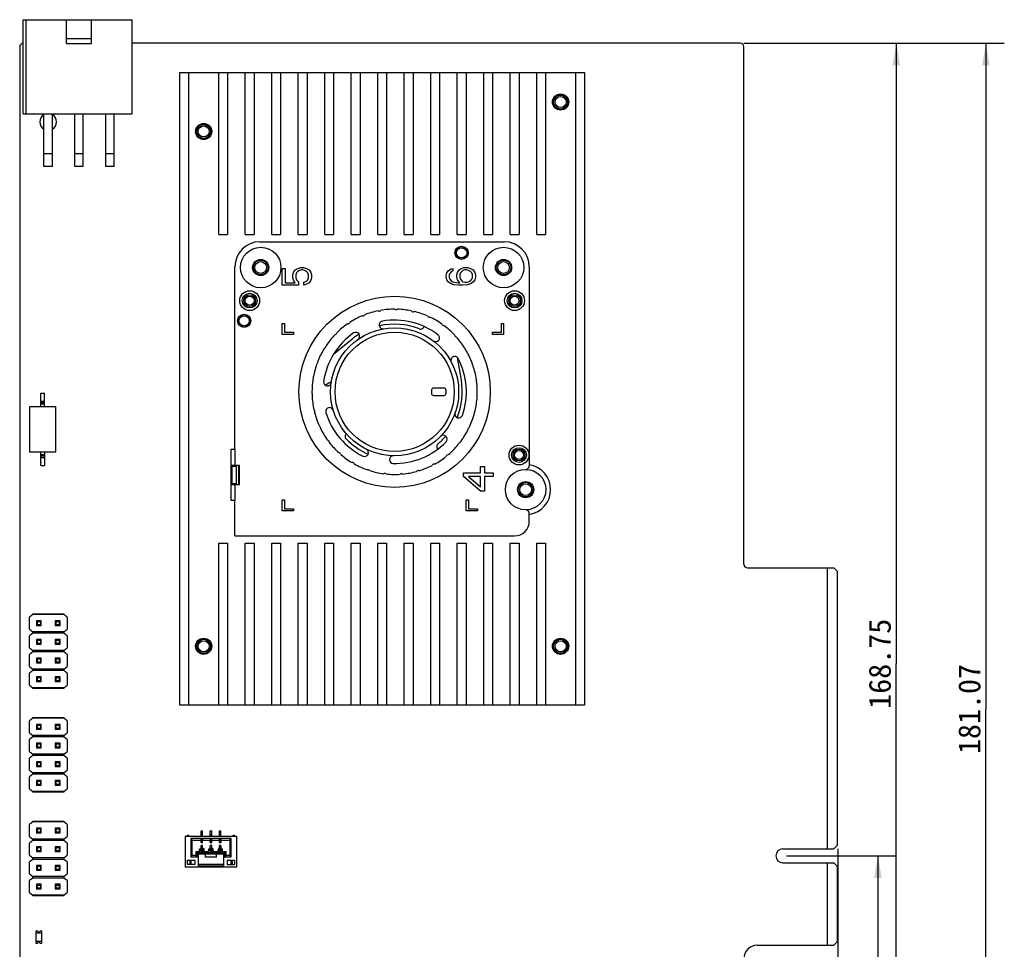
# Model space of a CAD drawing. Header units: millimetres. Extents: x 0 to 420, y 0 to 297.
# Tile 7 of 9: x 126 to 260, y 100 to 226. Entities that reach past the tile are written whole.
import ezdxf
from ezdxf.enums import TextEntityAlignment as Align

# ---------------------------------------------------------------- set-up
doc = ezdxf.new("R2010")
doc.units = ezdxf.units.MM
doc.header["$LTSCALE"] = 23.1
doc.layers.get('0').update_dxf_attribs({"linetype": 'CONTINUOUS'})
doc.layers.add('00_COMPONENTS', color=7, linetype='CONTINUOUS')
doc.layers.add('51__DRAFT_DIMS', color=7, linetype='CONTINUOUS')
doc.styles.get("Standard").update_dxf_attribs({"font": 'simfang.ttf'})
doc.dimstyles.new('DIMSTYLE_1', dxfattribs={"dimtxt": 3, "dimasz": 3, "dimexe": 2.5, "dimexo": 0.5, "dimgap": 0.75, "dimtad": 1, "dimdsep": 46, "dimtxsty": 'STANDARD', "dimblk": '_FILLED', "dimblk1": '_FILLED', "dimblk2": '_FILLED', "dimcen": 0.09, "dimclrt": 3, "dimazin": 2, "dimtp": 0.5, "dimtm": 0.5, "dimtfac": 1, "dimtofl": 0, "dimtmove": 0, "dimatfit": 3, "dimldrblk": '_FILLED', "dimfxl": 1, "dimtolj": 1, "dimarcsym": 0})
doc.dimstyles.new('DIMSTYLE_2', dxfattribs={"dimtxt": 3, "dimasz": 3, "dimexe": 2.5, "dimexo": 0.5, "dimgap": 0.75, "dimtad": 1, "dimdsep": 46, "dimtxsty": 'STANDARD', "dimblk": '_FILLED', "dimblk1": '_FILLED', "dimblk2": '_FILLED', "dimcen": 0.09, "dimclrt": 3, "dimazin": 2, "dimtp": 0.3, "dimtm": 0.3, "dimtfac": 1, "dimtofl": 0, "dimtmove": 0, "dimatfit": 3, "dimldrblk": '_FILLED', "dimfxl": 1, "dimtolj": 1, "dimarcsym": 0})

# ---------------------------------------------------------------- blocks, each defined once
blk = doc.blocks.new('_FILLED')
at = {"color": 0, "linetype": 'ByBlock'}
blk.add_solid([(0, 0), (-1, 0.167), (-1, -0.167)], dxfattribs=at)
blk = doc.blocks.new('*D1')
at = {"layer": '51__DRAFT_DIMS', "color": 4}
for p, q in [((224.23, 222.97), (247.45, 222.97)), ((244.95, 222.97), (244.95, 138.59)), ((244.95, 54.22), (244.95, 138.59)), ((135.61, 54.22), (247.45, 54.22))]:
    blk.add_line(p, q, dxfattribs=at)
at = {"layer": '51__DRAFT_DIMS', "color": 4, "xscale": 3, "yscale": 3, "zscale": 3}
for p, rotation in [((244.95, 222.97), 90), ((244.95, 54.22), 270)]:
    blk.add_blockref('_FILLED', p, dxfattribs=dict(at, rotation=rotation))
at = {"layer": '51__DRAFT_DIMS', "color": 3}
blk.add_text('168.75', height=3, rotation=90, dxfattribs=at).set_placement((244.2, 138.59), align=Align.CENTER)
blk = doc.blocks.new('*D2')
at = {"layer": '51__DRAFT_DIMS', "color": 4}
for p, q in [((224.23, 222.97), (259.62, 222.97)), ((257.12, 222.97), (257.12, 132.44)), ((257.12, 41.9), (257.12, 132.44)), ((131.91, 41.9), (259.62, 41.9))]:
    blk.add_line(p, q, dxfattribs=at)
at = {"layer": '51__DRAFT_DIMS', "color": 4, "xscale": 3, "yscale": 3, "zscale": 3}
for p, rotation in [((257.12, 222.97), 90), ((257.12, 41.9), 270)]:
    blk.add_blockref('_FILLED', p, dxfattribs=dict(at, rotation=rotation))
at = {"layer": '51__DRAFT_DIMS', "color": 3}
blk.add_text('181.07', height=3, rotation=90, dxfattribs=at).set_placement((256.37, 132.44), align=Align.CENTER)
blk = doc.blocks.new('*D5')
at = {"layer": '51__DRAFT_DIMS', "color": 4}
for p, q in [((236.98, 113.42), (236.98, 33.13)), ((125.83, 55.32), (125.83, 33.13)), ((125.83, 35.63), (181.4, 35.63)), ((236.98, 35.63), (181.4, 35.63))]:
    blk.add_line(p, q, dxfattribs=at)
at = {"layer": '51__DRAFT_DIMS', "color": 4, "xscale": 3, "yscale": 3, "zscale": 3, "rotation": 180}
blk.add_blockref('_FILLED', (125.83, 35.63), dxfattribs=at)
at = {"layer": '51__DRAFT_DIMS', "color": 4, "xscale": 3, "yscale": 3, "zscale": 3}
blk.add_blockref('_FILLED', (236.98, 35.63), dxfattribs=at)
at = {"layer": '51__DRAFT_DIMS', "color": 3}
blk.add_text('111.15', height=3, dxfattribs=at).set_placement((181.4, 36.38), align=Align.CENTER)
blk = doc.blocks.new('*D6')
at = {"layer": '51__DRAFT_DIMS', "color": 4}
for p, q in [((230.03, 112.47), (244.95, 112.47)), ((242.45, 112.47), (242.45, 83.34)), ((242.45, 54.22), (242.45, 83.34)), ((241.05, 54.22), (244.95, 54.22))]:
    blk.add_line(p, q, dxfattribs=at)
at = {"layer": '51__DRAFT_DIMS', "color": 4, "xscale": 3, "yscale": 3, "zscale": 3}
for p, rotation in [((242.45, 112.47), 90), ((242.45, 54.22), 270)]:
    blk.add_blockref('_FILLED', p, dxfattribs=dict(at, rotation=rotation))
at = {"layer": '51__DRAFT_DIMS', "color": 3}
blk.add_text('58.25', height=3, rotation=90, dxfattribs=at).set_placement((241.7, 83.34), align=Align.CENTER)

msp = doc.modelspace()

# ---------------------------------------------------------------- linework, layer by layer
at = {"layer": '00_COMPONENTS', "color": 7}
for p, q in [((126.299, 213.37), (126.299, 226.17)), ((126.299, 226.17), (141.099, 226.17)), ((126.699, 213.37), (126.699, 226.17)), ((132.199, 222.944), (132.199, 226.17)), ((135.599, 222.944), (135.599, 226.17)), ((141.099, 213.37), (141.099, 226.17)), ((135.599, 223.544), (132.199, 223.544)), ((125.829, 222.47), (125.829, 55.82)), ((132.199, 222.944), (135.599, 222.944)), ((223.729, 222.97), (141.099, 222.97)), ((224.229, 152.12), (224.229, 222.47)), ((147.579, 132.97), (147.579, 218.97)), ((147.579, 218.97), (202.579, 218.97)), ((148.779, 218.97), (148.779, 132.97)), ((152.879, 196.97), (152.879, 218.97)), ((154.079, 218.97), (154.079, 196.97)), ((156.479, 196.97), (156.479, 218.97)), ((157.679, 218.97), (157.679, 196.97)), ((160.079, 196.97), (160.079, 218.97)), ((161.279, 218.97), (161.279, 196.97)), ((163.679, 196.97), (163.679, 218.97)), ((164.879, 218.97), (164.879, 196.97)), ((167.279, 196.97), (167.279, 218.97)), ((168.479, 218.97), (168.479, 196.97)), ((170.879, 196.97), (170.879, 218.97)), ((172.079, 218.97), (172.079, 196.97)), ((174.479, 196.97), (174.479, 218.97)), ((175.679, 218.97), (175.679, 196.97)), ((178.079, 196.97), (178.079, 218.97)), ((179.279, 218.97), (179.279, 196.97)), ((181.679, 196.97), (181.679, 218.97)), ((182.879, 218.97), (182.879, 196.97)), ((185.279, 196.97), (185.279, 218.97)), ((186.479, 218.97), (186.479, 196.97)), ((188.879, 196.97), (188.879, 218.97)), ((190.079, 218.97), (190.079, 196.97)), ((192.479, 196.97), (192.479, 218.97)), ((193.679, 218.97), (193.679, 196.97)), ((196.079, 196.97), (196.079, 218.97)), ((197.279, 218.97), (197.279, 196.97)), ((201.379, 132.97), (201.379, 218.97)), ((202.579, 218.97), (202.579, 132.97)), ((126.299, 213.37), (141.099, 213.37)), ((129.129, 206.2), (129.129, 213.37)), ((130.269, 206.2), (130.269, 213.37)), ((133.329, 206.2), (133.329, 213.37)), ((134.469, 206.2), (134.469, 213.37)), ((137.529, 206.2), (137.529, 213.37)), ((138.669, 206.2), (138.669, 213.37)), ((130.269, 206.2), (129.129, 206.2)), ((134.469, 206.2), (133.329, 206.2)), ((138.669, 206.2), (137.529, 206.2)), ((152.879, 196.97), (154.079, 196.97)), ((156.479, 196.97), (157.679, 196.97)), ((160.079, 196.97), (161.279, 196.97)), ((163.679, 196.97), (164.879, 196.97)), ((167.279, 196.97), (168.479, 196.97)), ((170.879, 196.97), (172.079, 196.97)), ((174.479, 196.97), (175.679, 196.97)), ((178.079, 196.97), (179.279, 196.97)), ((181.679, 196.97), (182.879, 196.97)), ((185.279, 196.97), (186.479, 196.97)), ((188.879, 196.97), (190.079, 196.97)), ((192.479, 196.97), (193.679, 196.97)), ((196.079, 196.97), (197.279, 196.97)), ((158.479, 195.97), (191.679, 195.97)), ((155.079, 167.77), (155.079, 192.57)), ((161.484, 190.07), (161.484, 192.337)), ((161.484, 192.337), (161.909, 192.337)), ((161.909, 192.337), (161.909, 190.403)), ((162.93, 191.47), (163.015, 191.803)), ((162.93, 191.07), (162.93, 191.47)), ((163.015, 191.803), (163.271, 192.137)), ((163.271, 192.137), (163.611, 192.337)), ((163.441, 191.737), (163.356, 191.47)), ((163.356, 191.47), (163.356, 191.07)), ((163.611, 191.937), (163.441, 191.737)), ((163.611, 192.337), (164.037, 192.47)), ((163.866, 192.07), (163.611, 191.937)), ((164.122, 192.137), (163.866, 192.07)), ((164.037, 192.47), (164.377, 192.47)), ((164.292, 192.137), (164.122, 192.137)), ((164.547, 192.07), (164.292, 192.137)), ((164.377, 192.47), (164.803, 192.337)), ((164.803, 191.937), (164.547, 192.07)), ((164.803, 192.337), (165.143, 192.137)), ((164.973, 191.737), (164.803, 191.937)), ((165.058, 191.47), (164.973, 191.737)), ((165.058, 191.07), (165.058, 191.47)), ((165.143, 192.137), (165.398, 191.803)), ((165.398, 191.803), (165.484, 191.47)), ((165.484, 191.47), (165.484, 191.07)), ((183.768, 191.403), (183.853, 191.737)), ((183.768, 191.137), (183.768, 191.403)), ((183.853, 191.737), (184.108, 192.07)), ((184.108, 192.07), (184.449, 192.27)), ((184.279, 191.67), (184.194, 191.47)), ((184.194, 191.47), (184.194, 191.07)), ((184.449, 191.87), (184.279, 191.67)), ((184.449, 192.27), (184.704, 192.337)), ((184.704, 192.003), (184.449, 191.87)), ((184.704, 192.337), (184.704, 192.003)), ((185.215, 191.47), (185.3, 191.803)), ((185.215, 191.137), (185.215, 191.47)), ((185.3, 191.803), (185.555, 192.137)), ((185.555, 192.137), (185.811, 192.337)), ((185.725, 191.737), (185.64, 191.537)), ((185.64, 191.537), (185.64, 191.07)), ((185.896, 191.937), (185.725, 191.737)), ((185.811, 192.337), (186.236, 192.47)), ((186.066, 192.07), (185.896, 191.937)), ((186.321, 192.137), (186.066, 192.07)), ((186.236, 192.47), (186.662, 192.47)), ((186.577, 192.137), (186.321, 192.137)), ((186.832, 192.07), (186.577, 192.137)), ((186.662, 192.47), (187.087, 192.337)), ((187.087, 191.937), (186.832, 192.07)), ((187.087, 192.337), (187.428, 192.137)), ((187.257, 191.737), (187.087, 191.937)), ((187.343, 191.537), (187.257, 191.737)), ((187.343, 191.07), (187.343, 191.537)), ((187.428, 192.137), (187.683, 191.803)), ((187.683, 191.803), (187.768, 191.47)), ((187.768, 191.47), (187.768, 191.137)), ((195.079, 192.57), (195.079, 165.52)), ((163.696, 190.07), (161.484, 190.07)), ((161.909, 190.403), (163.271, 190.403)), ((163.015, 190.737), (162.93, 191.07)), ((163.271, 190.403), (163.015, 190.737)), ((163.356, 191.07), (163.441, 190.803)), ((163.441, 190.803), (163.696, 190.537)), ((163.696, 190.537), (163.696, 190.07)), ((164.462, 190.47), (164.803, 190.603)), ((164.462, 190.07), (164.462, 190.47)), ((164.803, 190.203), (164.462, 190.07)), ((164.803, 190.603), (164.973, 190.803)), ((165.143, 190.403), (164.803, 190.203)), ((164.973, 190.803), (165.058, 191.07)), ((165.398, 190.737), (165.143, 190.403)), ((165.484, 191.07), (165.398, 190.737)), ((183.853, 190.803), (183.768, 191.137)), ((184.108, 190.47), (183.853, 190.803)), ((184.449, 190.27), (184.108, 190.47)), ((184.194, 191.07), (184.279, 190.87)), ((184.279, 190.87), (184.449, 190.67)), ((184.449, 190.67), (184.704, 190.537)), ((184.874, 190.137), (184.449, 190.27)), ((184.704, 190.537), (184.96, 190.47)), ((185.47, 190.07), (184.874, 190.137)), ((184.96, 190.47), (185.47, 190.403)), ((185.3, 190.803), (185.215, 191.137)), ((185.64, 190.403), (185.3, 190.803)), ((185.47, 190.403), (185.64, 190.403)), ((186.066, 190.07), (185.47, 190.07)), ((185.64, 191.07), (185.725, 190.87)), ((185.725, 190.87), (185.896, 190.67)), ((185.896, 190.67), (186.066, 190.537)), ((186.066, 190.537), (186.321, 190.47)), ((186.662, 190.137), (186.066, 190.07)), ((186.321, 190.47), (186.577, 190.47)), ((186.577, 190.47), (186.832, 190.537)), ((187.087, 190.27), (186.662, 190.137)), ((186.832, 190.537), (187.087, 190.67)), ((187.087, 190.67), (187.257, 190.87)), ((187.428, 190.47), (187.087, 190.27)), ((187.257, 190.87), (187.343, 191.07)), ((187.683, 190.803), (187.428, 190.47)), ((187.768, 191.137), (187.683, 190.803)), ((161.518, 183.37), (161.518, 184.87)), ((161.518, 184.87), (161.818, 184.87)), ((161.818, 184.87), (161.818, 183.67)), ((191.279, 183.67), (191.279, 184.87)), ((191.279, 184.87), (191.579, 184.87)), ((191.579, 184.87), (191.579, 183.37)), ((163.018, 183.37), (161.518, 183.37)), ((161.818, 183.67), (163.018, 183.67)), ((163.018, 183.67), (163.018, 183.37)), ((190.079, 183.37), (190.079, 183.67)), ((190.079, 183.67), (191.279, 183.67)), ((191.579, 183.37), (190.079, 183.37)), ((170.962, 182.697), (168.469, 180.663)), ((185.844, 177.142), (185.306, 180.245)), ((167.358, 176.456), (167.819, 176.81)), ((167.819, 176.81), (168.189, 176.929)), ((128.709, 173.57), (128.709, 175.37)), ((128.709, 175.37), (129.209, 175.37)), ((129.209, 173.57), (129.209, 175.37)), ((181.779, 175.77), (181.779, 175.37)), ((183.479, 176.07), (182.079, 176.07)), ((183.779, 175.37), (183.779, 175.77)), ((128.709, 174.28), (129.209, 174.28)), ((182.079, 175.07), (183.479, 175.07)), ((127.219, 167.37), (127.219, 173.57)), ((127.219, 173.57), (130.699, 173.57)), ((130.699, 173.57), (130.699, 167.37)), ((130.699, 167.37), (127.219, 167.37)), ((128.709, 165.57), (128.709, 167.37)), ((129.209, 167.37), (129.209, 165.57)), ((154.579, 160.77), (154.579, 167.77)), ((154.579, 167.77), (155.079, 167.77)), ((128.709, 166.66), (129.209, 166.66)), ((176.275, 165.929), (176.555, 165.824)), ((128.709, 165.57), (129.209, 165.57)), ((155.679, 165.57), (154.579, 165.57)), ((154.579, 165.47), (155.279, 165.47)), ((155.079, 165.47), (155.079, 165.57)), ((155.279, 162.97), (155.279, 165.57)), ((155.679, 162.97), (155.679, 165.57)), ((186.155, 164.069), (186.155, 164.57)), ((186.155, 164.57), (188.458, 164.57)), ((188.458, 164.57), (188.458, 165.405)), ((188.458, 165.405), (188.97, 165.405)), ((188.97, 165.405), (188.97, 164.57)), ((188.97, 164.57), (190.165, 164.57)), ((190.165, 164.57), (190.165, 164.069)), ((188.458, 162.064), (186.155, 164.069)), ((186.837, 164.069), (188.458, 162.649)), ((188.458, 164.069), (186.837, 164.069)), ((188.458, 162.649), (188.458, 164.069)), ((188.97, 164.069), (188.97, 162.064)), ((190.165, 164.069), (188.97, 164.069)), ((155.279, 163.07), (154.579, 163.07)), ((154.579, 162.97), (155.679, 162.97)), ((155.079, 162.97), (155.079, 163.07)), ((188.97, 162.064), (188.458, 162.064)), ((155.079, 160.77), (154.579, 160.77)), ((155.079, 155.97), (155.079, 160.77)), ((161.518, 159.37), (161.518, 160.87)), ((161.518, 160.87), (161.818, 160.87)), ((161.818, 160.87), (161.818, 159.67)), ((186.518, 159.37), (186.518, 160.87)), ((186.518, 160.87), (186.818, 160.87)), ((186.818, 160.87), (186.818, 159.67)), ((163.018, 159.37), (161.518, 159.37)), ((161.818, 159.67), (163.018, 159.67)), ((163.018, 159.67), (163.018, 159.37)), ((188.018, 159.37), (186.518, 159.37)), ((186.818, 159.67), (188.018, 159.67)), ((188.018, 159.67), (188.018, 159.37)), ((195.079, 157.97), (195.079, 159.02)), ((155.079, 155.97), (193.079, 155.97)), ((152.879, 132.97), (152.879, 154.97)), ((152.879, 154.97), (154.079, 154.97)), ((154.079, 154.97), (154.079, 132.97)), ((156.479, 132.97), (156.479, 154.97)), ((156.479, 154.97), (157.679, 154.97)), ((157.679, 154.97), (157.679, 132.97)), ((160.079, 132.97), (160.079, 154.97)), ((160.079, 154.97), (161.279, 154.97)), ((161.279, 154.97), (161.279, 132.97)), ((163.679, 132.97), (163.679, 154.97)), ((163.679, 154.97), (164.879, 154.97)), ((164.879, 154.97), (164.879, 132.97)), ((167.279, 132.97), (167.279, 154.97)), ((167.279, 154.97), (168.479, 154.97)), ((168.479, 154.97), (168.479, 132.97)), ((170.879, 132.97), (170.879, 154.97)), ((170.879, 154.97), (172.079, 154.97)), ((172.079, 154.97), (172.079, 132.97)), ((174.479, 132.97), (174.479, 154.97)), ((174.479, 154.97), (175.679, 154.97)), ((175.679, 154.97), (175.679, 132.97)), ((178.079, 132.97), (178.079, 154.97)), ((178.079, 154.97), (179.279, 154.97)), ((179.279, 154.97), (179.279, 132.97)), ((181.679, 132.97), (181.679, 154.97)), ((181.679, 154.97), (182.879, 154.97)), ((182.879, 154.97), (182.879, 132.97)), ((185.279, 132.97), (185.279, 154.97)), ((185.279, 154.97), (186.479, 154.97)), ((186.479, 154.97), (186.479, 132.97)), ((188.879, 132.97), (188.879, 154.97)), ((188.879, 154.97), (190.079, 154.97)), ((190.079, 154.97), (190.079, 132.97)), ((192.479, 132.97), (192.479, 154.97)), ((192.479, 154.97), (193.679, 154.97)), ((193.679, 154.97), (193.679, 132.97)), ((196.079, 132.97), (196.079, 154.97)), ((196.079, 154.97), (197.279, 154.97)), ((197.279, 154.97), (197.279, 132.97)), ((224.729, 151.62), (236.479, 151.62)), ((235.579, 113.42), (235.579, 151.62)), ((236.979, 151.12), (236.479, 151.62)), ((236.979, 113.92), (236.979, 151.12)), ((127.629, 145.28), (127.179, 144.93)), ((127.179, 143.29), (127.179, 144.93)), ((127.629, 145.28), (127.629, 145.38)), ((127.629, 145.38), (131.809, 145.38)), ((131.809, 145.28), (127.629, 145.28)), ((131.809, 145.38), (131.809, 145.28)), ((132.259, 144.93), (131.809, 145.28)), ((132.259, 144.93), (132.259, 143.29)), ((127.179, 143.29), (127.629, 142.94)), ((128.129, 144.43), (128.129, 143.79)), ((128.229, 144.33), (128.129, 144.43)), ((128.769, 144.43), (128.129, 144.43)), ((128.129, 143.79), (128.229, 143.89)), ((128.129, 143.79), (128.769, 143.79)), ((128.229, 143.89), (128.229, 144.33)), ((128.229, 144.33), (128.669, 144.33)), ((128.669, 143.89), (128.229, 143.89)), ((128.669, 144.33), (128.769, 144.43)), ((128.669, 144.33), (128.669, 143.89)), ((128.769, 143.79), (128.669, 143.89)), ((128.769, 143.79), (128.769, 144.43)), ((130.669, 144.43), (130.669, 143.79)), ((130.769, 144.33), (130.669, 144.43)), ((131.309, 144.43), (130.669, 144.43)), ((130.669, 143.79), (130.769, 143.89)), ((130.669, 143.79), (131.309, 143.79)), ((130.769, 143.89), (130.769, 144.33)), ((130.769, 144.33), (131.209, 144.33)), ((131.209, 143.89), (130.769, 143.89)), ((131.209, 144.33), (131.309, 144.43)), ((131.209, 144.33), (131.209, 143.89)), ((131.309, 143.79), (131.209, 143.89)), ((131.309, 143.79), (131.309, 144.43)), ((131.809, 142.94), (132.259, 143.29)), ((127.629, 142.74), (127.179, 142.39)), ((127.179, 140.75), (127.179, 142.39)), ((127.629, 142.74), (127.629, 142.94)), ((131.809, 142.94), (127.629, 142.94)), ((131.809, 142.74), (127.629, 142.74)), ((128.129, 141.89), (128.129, 141.25)), ((128.229, 141.79), (128.129, 141.89)), ((128.769, 141.89), (128.129, 141.89)), ((128.669, 141.79), (128.769, 141.89)), ((128.769, 141.25), (128.769, 141.89)), ((130.669, 141.89), (130.669, 141.25)), ((130.769, 141.79), (130.669, 141.89)), ((131.309, 141.89), (130.669, 141.89)), ((131.209, 141.79), (131.309, 141.89)), ((131.309, 141.25), (131.309, 141.89)), ((131.809, 142.94), (131.809, 142.74)), ((132.259, 142.39), (131.809, 142.74)), ((132.259, 142.39), (132.259, 140.75)), ((127.179, 140.75), (127.629, 140.4)), ((128.129, 141.25), (128.229, 141.35)), ((128.129, 141.25), (128.769, 141.25)), ((128.229, 141.35), (128.229, 141.79)), ((128.229, 141.79), (128.669, 141.79)), ((128.669, 141.35), (128.229, 141.35)), ((128.669, 141.79), (128.669, 141.35)), ((128.769, 141.25), (128.669, 141.35)), ((130.669, 141.25), (130.769, 141.35)), ((130.669, 141.25), (131.309, 141.25)), ((130.769, 141.35), (130.769, 141.79)), ((130.769, 141.79), (131.209, 141.79)), ((131.209, 141.35), (130.769, 141.35)), ((131.209, 141.79), (131.209, 141.35)), ((131.309, 141.25), (131.209, 141.35)), ((131.809, 140.4), (132.259, 140.75)), ((127.629, 140.2), (127.179, 139.85)), ((127.179, 138.21), (127.179, 139.85)), ((127.629, 140.2), (127.629, 140.4)), ((131.809, 140.4), (127.629, 140.4)), ((131.809, 140.2), (127.629, 140.2)), ((128.129, 139.35), (128.129, 138.71)), ((128.229, 139.25), (128.129, 139.35)), ((128.769, 139.35), (128.129, 139.35)), ((128.229, 138.81), (128.229, 139.25)), ((128.229, 139.25), (128.669, 139.25)), ((128.669, 139.25), (128.769, 139.35)), ((128.669, 139.25), (128.669, 138.81)), ((128.769, 138.71), (128.769, 139.35)), ((130.669, 139.35), (130.669, 138.71)), ((130.769, 139.25), (130.669, 139.35)), ((131.309, 139.35), (130.669, 139.35)), ((130.769, 138.81), (130.769, 139.25)), ((130.769, 139.25), (131.209, 139.25)), ((131.209, 139.25), (131.309, 139.35)), ((131.209, 139.25), (131.209, 138.81)), ((131.309, 138.71), (131.309, 139.35)), ((131.809, 140.4), (131.809, 140.2)), ((132.259, 139.85), (131.809, 140.2)), ((132.259, 139.85), (132.259, 138.21)), ((127.179, 138.21), (127.629, 137.86)), ((127.629, 137.66), (127.629, 137.86)), ((131.809, 137.86), (127.629, 137.86)), ((128.129, 138.71), (128.229, 138.81)), ((128.129, 138.71), (128.769, 138.71)), ((128.669, 138.81), (128.229, 138.81)), ((128.769, 138.71), (128.669, 138.81)), ((130.669, 138.71), (130.769, 138.81)), ((130.669, 138.71), (131.309, 138.71)), ((131.209, 138.81), (130.769, 138.81)), ((131.309, 138.71), (131.209, 138.81)), ((131.809, 137.86), (132.259, 138.21)), ((131.809, 137.86), (131.809, 137.66)), ((127.629, 137.66), (127.179, 137.31)), ((127.179, 135.67), (127.179, 137.31)), ((131.809, 137.66), (127.629, 137.66)), ((128.129, 136.81), (128.129, 136.17)), ((128.229, 136.71), (128.129, 136.81)), ((128.769, 136.81), (128.129, 136.81)), ((128.229, 136.27), (128.229, 136.71)), ((128.229, 136.71), (128.669, 136.71)), ((128.669, 136.71), (128.769, 136.81)), ((128.669, 136.71), (128.669, 136.27)), ((128.769, 136.17), (128.769, 136.81)), ((130.669, 136.81), (130.669, 136.17)), ((130.769, 136.71), (130.669, 136.81)), ((131.309, 136.81), (130.669, 136.81)), ((130.769, 136.27), (130.769, 136.71)), ((130.769, 136.71), (131.209, 136.71)), ((131.209, 136.71), (131.309, 136.81)), ((131.209, 136.71), (131.209, 136.27)), ((131.309, 136.17), (131.309, 136.81)), ((132.259, 137.31), (131.809, 137.66)), ((132.259, 137.31), (132.259, 135.67)), ((127.179, 135.67), (127.629, 135.32)), ((127.629, 135.22), (127.629, 135.32)), ((131.809, 135.32), (127.629, 135.32)), ((131.809, 135.22), (127.629, 135.22)), ((128.129, 136.17), (128.229, 136.27)), ((128.129, 136.17), (128.769, 136.17)), ((128.669, 136.27), (128.229, 136.27)), ((128.769, 136.17), (128.669, 136.27)), ((130.669, 136.17), (130.769, 136.27)), ((130.669, 136.17), (131.309, 136.17)), ((131.209, 136.27), (130.769, 136.27)), ((131.309, 136.17), (131.209, 136.27)), ((131.809, 135.32), (132.259, 135.67)), ((131.809, 135.32), (131.809, 135.22)), ((202.579, 132.97), (147.579, 132.97)), ((127.629, 131.18), (127.179, 130.83)), ((127.629, 131.18), (127.629, 131.28)), ((127.629, 131.28), (131.809, 131.28)), ((131.809, 131.18), (127.629, 131.18)), ((131.809, 131.28), (131.809, 131.18)), ((132.259, 130.83), (131.809, 131.18)), ((127.179, 129.19), (127.179, 130.83)), ((128.129, 130.33), (128.129, 129.69)), ((128.229, 130.23), (128.129, 130.33)), ((128.769, 130.33), (128.129, 130.33)), ((128.129, 129.69), (128.229, 129.79)), ((128.229, 129.79), (128.229, 130.23)), ((128.229, 130.23), (128.669, 130.23)), ((128.669, 129.79), (128.229, 129.79)), ((128.669, 130.23), (128.769, 130.33)), ((128.669, 130.23), (128.669, 129.79)), ((128.769, 129.69), (128.669, 129.79)), ((128.769, 129.69), (128.769, 130.33)), ((130.669, 130.33), (130.669, 129.69)), ((130.769, 130.23), (130.669, 130.33)), ((131.309, 130.33), (130.669, 130.33)), ((130.669, 129.69), (130.769, 129.79)), ((130.769, 129.79), (130.769, 130.23)), ((130.769, 130.23), (131.209, 130.23)), ((131.209, 129.79), (130.769, 129.79)), ((131.209, 130.23), (131.309, 130.33)), ((131.209, 130.23), (131.209, 129.79)), ((131.309, 129.69), (131.209, 129.79)), ((131.309, 129.69), (131.309, 130.33)), ((132.259, 130.83), (132.259, 129.19)), ((127.179, 129.19), (127.629, 128.84)), ((127.629, 128.64), (127.179, 128.29)), ((127.629, 128.64), (127.629, 128.84)), ((131.809, 128.84), (127.629, 128.84)), ((131.809, 128.64), (127.629, 128.64)), ((128.129, 129.69), (128.769, 129.69)), ((130.669, 129.69), (131.309, 129.69)), ((131.809, 128.84), (132.259, 129.19)), ((131.809, 128.84), (131.809, 128.64)), ((132.259, 128.29), (131.809, 128.64)), ((127.179, 126.65), (127.179, 128.29)), ((128.129, 127.79), (128.129, 127.15)), ((128.229, 127.69), (128.129, 127.79)), ((128.769, 127.79), (128.129, 127.79)), ((128.129, 127.15), (128.229, 127.25)), ((128.129, 127.15), (128.769, 127.15)), ((128.229, 127.25), (128.229, 127.69)), ((128.229, 127.69), (128.669, 127.69)), ((128.669, 127.25), (128.229, 127.25)), ((128.669, 127.69), (128.769, 127.79)), ((128.669, 127.69), (128.669, 127.25)), ((128.769, 127.15), (128.669, 127.25)), ((128.769, 127.15), (128.769, 127.79)), ((130.669, 127.79), (130.669, 127.15)), ((130.769, 127.69), (130.669, 127.79)), ((131.309, 127.79), (130.669, 127.79)), ((130.669, 127.15), (130.769, 127.25)), ((130.669, 127.15), (131.309, 127.15)), ((130.769, 127.25), (130.769, 127.69)), ((130.769, 127.69), (131.209, 127.69)), ((131.209, 127.25), (130.769, 127.25)), ((131.209, 127.69), (131.309, 127.79)), ((131.209, 127.69), (131.209, 127.25)), ((131.309, 127.15), (131.209, 127.25)), ((131.309, 127.15), (131.309, 127.79)), ((132.259, 128.29), (132.259, 126.65)), ((127.179, 126.65), (127.629, 126.3)), ((127.629, 126.1), (127.179, 125.75)), ((127.629, 126.1), (127.629, 126.3)), ((131.809, 126.3), (127.629, 126.3)), ((131.809, 126.1), (127.629, 126.1)), ((131.809, 126.3), (132.259, 126.65)), ((131.809, 126.3), (131.809, 126.1)), ((132.259, 125.75), (131.809, 126.1)), ((127.179, 124.11), (127.179, 125.75)), ((128.129, 125.25), (128.129, 124.61)), ((128.229, 125.15), (128.129, 125.25)), ((128.769, 125.25), (128.129, 125.25)), ((128.129, 124.61), (128.229, 124.71)), ((128.129, 124.61), (128.769, 124.61)), ((128.229, 124.71), (128.229, 125.15)), ((128.229, 125.15), (128.669, 125.15)), ((128.669, 124.71), (128.229, 124.71)), ((128.669, 125.15), (128.769, 125.25)), ((128.669, 125.15), (128.669, 124.71)), ((128.769, 124.61), (128.669, 124.71)), ((128.769, 124.61), (128.769, 125.25)), ((130.669, 125.25), (130.669, 124.61)), ((130.769, 125.15), (130.669, 125.25)), ((131.309, 125.25), (130.669, 125.25)), ((130.669, 124.61), (130.769, 124.71)), ((130.669, 124.61), (131.309, 124.61)), ((130.769, 124.71), (130.769, 125.15)), ((130.769, 125.15), (131.209, 125.15)), ((131.209, 124.71), (130.769, 124.71)), ((131.209, 125.15), (131.309, 125.25)), ((131.209, 125.15), (131.209, 124.71)), ((131.309, 124.61), (131.209, 124.71)), ((131.309, 124.61), (131.309, 125.25)), ((132.259, 125.75), (132.259, 124.11)), ((127.179, 124.11), (127.629, 123.76)), ((127.629, 123.56), (127.179, 123.21)), ((127.179, 121.57), (127.179, 123.21)), ((127.629, 123.56), (127.629, 123.76)), ((131.809, 123.76), (127.629, 123.76)), ((131.809, 123.56), (127.629, 123.56)), ((131.809, 123.76), (132.259, 124.11)), ((131.809, 123.76), (131.809, 123.56)), ((132.259, 123.21), (131.809, 123.56)), ((132.259, 123.21), (132.259, 121.57)), ((128.129, 122.71), (128.129, 122.07)), ((128.229, 122.61), (128.129, 122.71)), ((128.769, 122.71), (128.129, 122.71)), ((128.129, 122.07), (128.229, 122.17)), ((128.129, 122.07), (128.769, 122.07)), ((128.229, 122.17), (128.229, 122.61)), ((128.229, 122.61), (128.669, 122.61)), ((128.669, 122.17), (128.229, 122.17)), ((128.669, 122.61), (128.769, 122.71)), ((128.669, 122.61), (128.669, 122.17)), ((128.769, 122.07), (128.669, 122.17)), ((128.769, 122.07), (128.769, 122.71)), ((130.669, 122.71), (130.669, 122.07)), ((130.769, 122.61), (130.669, 122.71)), ((131.309, 122.71), (130.669, 122.71)), ((130.669, 122.07), (130.769, 122.17)), ((130.669, 122.07), (131.309, 122.07)), ((130.769, 122.17), (130.769, 122.61)), ((130.769, 122.61), (131.209, 122.61)), ((131.209, 122.17), (130.769, 122.17)), ((131.209, 122.61), (131.309, 122.71)), ((131.209, 122.61), (131.209, 122.17)), ((131.309, 122.07), (131.209, 122.17)), ((131.309, 122.07), (131.309, 122.71)), ((127.179, 121.57), (127.629, 121.22)), ((127.629, 121.12), (127.629, 121.22)), ((131.809, 121.22), (127.629, 121.22)), ((131.809, 121.12), (127.629, 121.12)), ((131.809, 121.22), (132.259, 121.57)), ((131.809, 121.22), (131.809, 121.12)), ((127.629, 117.08), (127.179, 116.73)), ((127.179, 115.09), (127.179, 116.73)), ((127.629, 117.08), (127.629, 117.18)), ((127.629, 117.18), (131.809, 117.18)), ((131.809, 117.08), (127.629, 117.08)), ((131.809, 117.18), (131.809, 117.08)), ((132.259, 116.73), (131.809, 117.08)), ((132.259, 116.73), (132.259, 115.09)), ((127.179, 115.09), (127.629, 114.74)), ((128.129, 116.23), (128.129, 115.59)), ((128.229, 116.13), (128.129, 116.23)), ((128.769, 116.23), (128.129, 116.23)), ((128.129, 115.59), (128.229, 115.69)), ((128.129, 115.59), (128.769, 115.59)), ((128.229, 115.69), (128.229, 116.13)), ((128.229, 116.13), (128.669, 116.13)), ((128.669, 115.69), (128.229, 115.69)), ((128.669, 116.13), (128.769, 116.23)), ((128.669, 116.13), (128.669, 115.69)), ((128.769, 115.59), (128.669, 115.69)), ((128.769, 115.59), (128.769, 116.23)), ((130.669, 116.23), (130.669, 115.59)), ((130.769, 116.13), (130.669, 116.23)), ((131.309, 116.23), (130.669, 116.23)), ((130.669, 115.59), (130.769, 115.69)), ((130.669, 115.59), (131.309, 115.59)), ((130.769, 115.69), (130.769, 116.13)), ((130.769, 116.13), (131.209, 116.13)), ((131.209, 115.69), (130.769, 115.69)), ((131.209, 116.13), (131.309, 116.23)), ((131.209, 116.13), (131.209, 115.69)), ((131.309, 115.59), (131.209, 115.69)), ((131.309, 115.59), (131.309, 116.23)), ((131.809, 114.74), (132.259, 115.09)), ((148.329, 115.17), (148.329, 110.92)), ((148.329, 115.17), (155.329, 115.17)), ((148.619, 115.17), (148.619, 115.27)), ((148.619, 115.27), (148.819, 115.27)), ((148.819, 115.17), (148.819, 115.27)), ((150.469, 115.17), (150.469, 115.87)), ((150.469, 115.87), (150.669, 115.87)), ((150.669, 115.17), (150.669, 115.87)), ((151.719, 115.17), (151.719, 115.87)), ((151.719, 115.87), (151.919, 115.87)), ((151.919, 115.17), (151.919, 115.87)), ((152.969, 115.17), (152.969, 115.87)), ((152.969, 115.87), (153.169, 115.87)), ((153.169, 115.17), (153.169, 115.87)), ((154.839, 115.17), (154.839, 115.27)), ((154.839, 115.27), (155.039, 115.27)), ((155.039, 115.17), (155.039, 115.27)), ((155.329, 110.92), (155.329, 115.17)), ((127.629, 114.54), (127.179, 114.19)), ((127.179, 112.55), (127.179, 114.19)), ((127.629, 114.54), (127.629, 114.74)), ((131.809, 114.74), (127.629, 114.74)), ((131.809, 114.54), (127.629, 114.54)), ((131.809, 114.74), (131.809, 114.54)), ((132.259, 114.19), (131.809, 114.54)), ((132.259, 114.19), (132.259, 112.55)), ((149.079, 114.82), (149.079, 112.32)), ((149.079, 114.82), (149.279, 114.62)), ((154.579, 114.82), (149.079, 114.82)), ((149.279, 112.52), (149.279, 114.62)), ((149.279, 114.62), (150.449, 114.62)), ((150.449, 114.62), (150.449, 114.72)), ((150.449, 114.72), (150.709, 114.72)), ((150.469, 114.27), (150.469, 114.7)), ((150.469, 114.7), (150.689, 114.7)), ((150.669, 114.65), (150.469, 114.65)), ((150.669, 114.3), (150.469, 114.3)), ((150.689, 114.27), (150.469, 114.27)), ((150.469, 113.563), (150.469, 113.9)), ((150.669, 113.9), (150.469, 113.9)), ((150.669, 114.275), (150.669, 114.7)), ((150.669, 113.563), (150.669, 113.9)), ((150.669, 113.85), (150.689, 113.85)), ((150.689, 114.27), (150.689, 114.7)), ((150.689, 113.25), (150.689, 113.85)), ((150.709, 114.72), (150.709, 114.62)), ((150.709, 114.62), (151.699, 114.62)), ((151.699, 114.62), (151.699, 114.72)), ((151.699, 114.72), (151.959, 114.72)), ((151.719, 114.27), (151.719, 114.7)), ((151.719, 114.7), (151.939, 114.7)), ((151.919, 114.65), (151.719, 114.65)), ((151.919, 114.3), (151.719, 114.3)), ((151.939, 114.27), (151.719, 114.27)), ((151.719, 113.563), (151.719, 113.9)), ((151.919, 113.9), (151.719, 113.9)), ((151.919, 114.275), (151.919, 114.7)), ((151.919, 113.563), (151.919, 113.9)), ((151.919, 113.85), (151.939, 113.85)), ((151.939, 114.27), (151.939, 114.7)), ((151.939, 113.25), (151.939, 113.85)), ((151.959, 114.72), (151.959, 114.62)), ((151.959, 114.62), (152.949, 114.62)), ((152.949, 114.62), (152.949, 114.72)), ((152.949, 114.72), (153.209, 114.72)), ((152.969, 114.27), (152.969, 114.7)), ((152.969, 114.7), (153.189, 114.7)), ((153.169, 114.65), (152.969, 114.65)), ((153.169, 114.3), (152.969, 114.3)), ((153.189, 114.27), (152.969, 114.27)), ((152.969, 113.563), (152.969, 113.9)), ((153.169, 113.9), (152.969, 113.9)), ((153.169, 114.275), (153.169, 114.7)), ((153.169, 113.563), (153.169, 113.9)), ((153.169, 113.85), (153.189, 113.85)), ((153.189, 114.27), (153.189, 114.7)), ((153.189, 113.25), (153.189, 113.85)), ((153.209, 114.72), (153.209, 114.62)), ((153.209, 114.62), (154.379, 114.62)), ((154.379, 114.62), (154.579, 114.82)), ((154.379, 114.62), (154.379, 112.52)), ((154.579, 112.32), (154.579, 114.82)), ((236.479, 113.42), (236.979, 113.92)), ((127.179, 112.55), (127.629, 112.2)), ((128.129, 113.69), (128.129, 113.05)), ((128.229, 113.59), (128.129, 113.69)), ((128.769, 113.69), (128.129, 113.69)), ((128.129, 113.05), (128.229, 113.15)), ((128.129, 113.05), (128.769, 113.05)), ((128.229, 113.15), (128.229, 113.59)), ((128.229, 113.59), (128.669, 113.59)), ((128.669, 113.15), (128.229, 113.15)), ((128.669, 113.59), (128.769, 113.69)), ((128.669, 113.59), (128.669, 113.15)), ((128.769, 113.05), (128.669, 113.15)), ((128.769, 113.05), (128.769, 113.69)), ((130.669, 113.69), (130.669, 113.05)), ((130.769, 113.59), (130.669, 113.69)), ((131.309, 113.69), (130.669, 113.69)), ((130.669, 113.05), (130.769, 113.15)), ((130.669, 113.05), (131.309, 113.05)), ((130.769, 113.15), (130.769, 113.59)), ((130.769, 113.59), (131.209, 113.59)), ((131.209, 113.15), (130.769, 113.15)), ((131.209, 113.59), (131.309, 113.69)), ((131.209, 113.59), (131.209, 113.15)), ((131.309, 113.05), (131.209, 113.15)), ((131.309, 113.05), (131.309, 113.69)), ((131.809, 112.2), (132.259, 112.55)), ((149.279, 112.52), (149.079, 112.32)), ((149.779, 112.52), (149.279, 112.52)), ((149.779, 113.02), (149.779, 112.52)), ((150.254, 113.02), (149.779, 113.02)), ((149.779, 112.52), (149.979, 112.32)), ((149.979, 112.32), (149.979, 113.02)), ((150.129, 111.1), (150.129, 112.9)), ((153.529, 112.9), (150.129, 112.9)), ((150.129, 112.75), (153.529, 112.75)), ((150.254, 113.02), (150.279, 113.45)), ((150.267, 113.25), (150.891, 113.25)), ((150.279, 113.45), (150.449, 113.45)), ((150.449, 113.05), (150.449, 113.45)), ((150.709, 113.05), (150.449, 113.05)), ((150.469, 113.38), (150.469, 113.563)), ((150.469, 113.25), (150.469, 113.38)), ((150.669, 113.38), (150.469, 113.38)), ((150.669, 113.563), (150.669, 113.38)), ((150.669, 113.25), (150.669, 113.38)), ((150.709, 113.45), (150.709, 113.05)), ((150.879, 113.45), (150.709, 113.45)), ((150.904, 113.02), (150.879, 113.45)), ((151.504, 113.02), (150.904, 113.02)), ((151.079, 112.3), (151.079, 112.75)), ((151.504, 113.02), (151.529, 113.45)), ((151.517, 113.25), (152.141, 113.25)), ((151.529, 113.45), (151.699, 113.45)), ((151.699, 113.05), (151.699, 113.45)), ((151.959, 113.05), (151.699, 113.05)), ((151.719, 113.38), (151.719, 113.563)), ((151.719, 113.25), (151.719, 113.38)), ((151.919, 113.38), (151.719, 113.38)), ((151.919, 113.563), (151.919, 113.38)), ((151.919, 113.25), (151.919, 113.38)), ((151.959, 113.45), (151.959, 113.05)), ((152.129, 113.45), (151.959, 113.45)), ((152.154, 113.02), (152.129, 113.45)), ((152.754, 113.02), (152.154, 113.02)), ((152.579, 112.3), (152.579, 112.75)), ((152.779, 113.45), (152.754, 113.02)), ((152.767, 113.25), (153.391, 113.25)), ((152.779, 113.45), (152.949, 113.45)), ((152.949, 113.05), (152.949, 113.45)), ((153.209, 113.05), (152.949, 113.05)), ((152.969, 113.38), (152.969, 113.563)), ((152.969, 113.25), (152.969, 113.38)), ((153.169, 113.38), (152.969, 113.38)), ((153.169, 113.563), (153.169, 113.38)), ((153.169, 113.25), (153.169, 113.38)), ((153.209, 113.45), (153.209, 113.05)), ((153.209, 113.45), (153.379, 113.45)), ((153.404, 113.02), (153.379, 113.45)), ((153.879, 113.02), (153.404, 113.02)), ((153.529, 112.9), (153.529, 111.1)), ((153.679, 113.02), (153.679, 112.32)), ((153.679, 112.32), (153.879, 112.52)), ((153.879, 112.52), (153.879, 113.02)), ((154.379, 112.52), (153.879, 112.52)), ((154.579, 112.32), (154.379, 112.52)), ((229.529, 113.42), (236.479, 113.42)), ((127.629, 112), (127.179, 111.65)), ((127.179, 110.01), (127.179, 111.65)), ((127.629, 112), (127.629, 112.2)), ((131.809, 112.2), (127.629, 112.2)), ((131.809, 112), (127.629, 112)), ((128.129, 111.15), (128.129, 110.51)), ((128.229, 111.05), (128.129, 111.15)), ((128.769, 111.15), (128.129, 111.15)), ((128.229, 110.61), (128.229, 111.05)), ((128.229, 111.05), (128.669, 111.05)), ((128.669, 111.05), (128.769, 111.15)), ((128.669, 111.05), (128.669, 110.61)), ((128.769, 110.51), (128.769, 111.15)), ((130.669, 111.15), (130.669, 110.51)), ((130.769, 111.05), (130.669, 111.15)), ((131.309, 111.15), (130.669, 111.15)), ((130.769, 110.61), (130.769, 111.05)), ((130.769, 111.05), (131.209, 111.05)), ((131.209, 111.05), (131.309, 111.15)), ((131.209, 111.05), (131.209, 110.61)), ((131.309, 110.51), (131.309, 111.15)), ((131.809, 112.2), (131.809, 112)), ((132.259, 111.65), (131.809, 112)), ((132.259, 111.65), (132.259, 110.01)), ((148.629, 111.3), (148.629, 111.9)), ((148.629, 111.9), (149.629, 111.9)), ((149.629, 111.3), (148.629, 111.3)), ((148.929, 111.9), (148.929, 111.3)), ((149.079, 112.32), (149.979, 112.32)), ((149.129, 111.3), (149.129, 111.9)), ((149.629, 111.9), (149.629, 111.3)), ((153.529, 111.3), (150.129, 111.3)), ((150.129, 111.1), (153.529, 111.1)), ((152.579, 112.3), (151.079, 112.3)), ((153.679, 112.32), (154.579, 112.32)), ((154.029, 111.9), (154.029, 111.3)), ((154.029, 111.9), (155.029, 111.9)), ((154.029, 111.3), (155.029, 111.3)), ((154.529, 111.9), (154.529, 111.3)), ((154.729, 111.3), (154.729, 111.9)), ((155.029, 111.9), (155.029, 111.3)), ((229.529, 111.52), (236.479, 111.52)), ((235.579, 100.31), (235.579, 111.52)), ((236.979, 111.02), (236.479, 111.52)), ((127.179, 110.01), (127.629, 109.66)), ((128.129, 110.51), (128.229, 110.61)), ((128.129, 110.51), (128.769, 110.51)), ((128.669, 110.61), (128.229, 110.61)), ((128.769, 110.51), (128.669, 110.61)), ((130.669, 110.51), (130.769, 110.61)), ((130.669, 110.51), (131.309, 110.51)), ((131.209, 110.61), (130.769, 110.61)), ((131.309, 110.51), (131.209, 110.61)), ((131.809, 109.66), (132.259, 110.01)), ((155.329, 110.92), (148.329, 110.92)), ((154.029, 110.92), (154.029, 110.95)), ((154.829, 110.95), (154.029, 110.95)), ((154.429, 110.92), (154.429, 110.95)), ((154.829, 110.95), (154.829, 110.92)), ((236.979, 100.81), (236.979, 111.02)), ((127.629, 109.46), (127.179, 109.11)), ((127.179, 107.47), (127.179, 109.11)), ((127.629, 109.46), (127.629, 109.66)), ((131.809, 109.66), (127.629, 109.66)), ((131.809, 109.46), (127.629, 109.46)), ((128.129, 108.61), (128.129, 107.97)), ((128.229, 108.51), (128.129, 108.61)), ((128.769, 108.61), (128.129, 108.61)), ((128.229, 108.07), (128.229, 108.51)), ((128.229, 108.51), (128.669, 108.51)), ((128.669, 108.51), (128.769, 108.61)), ((128.669, 108.51), (128.669, 108.07)), ((128.769, 107.97), (128.769, 108.61)), ((130.769, 108.51), (130.669, 108.61)), ((130.669, 108.61), (130.669, 107.97)), ((131.309, 108.61), (130.669, 108.61)), ((130.769, 108.07), (130.769, 108.51)), ((130.769, 108.51), (131.209, 108.51)), ((131.209, 108.51), (131.309, 108.61)), ((131.209, 108.51), (131.209, 108.07)), ((131.309, 107.97), (131.309, 108.61)), ((131.809, 109.66), (131.809, 109.46)), ((132.259, 109.11), (131.809, 109.46)), ((132.259, 109.11), (132.259, 107.47)), ((127.179, 107.47), (127.629, 107.12)), ((127.629, 107.02), (127.629, 107.12)), ((131.809, 107.12), (127.629, 107.12)), ((128.129, 107.97), (128.229, 108.07)), ((128.129, 107.97), (128.769, 107.97)), ((128.669, 108.07), (128.229, 108.07)), ((128.769, 107.97), (128.669, 108.07)), ((130.669, 107.97), (130.769, 108.07)), ((130.669, 107.97), (131.309, 107.97)), ((131.209, 108.07), (130.769, 108.07)), ((131.309, 107.97), (131.209, 108.07)), ((131.809, 107.12), (132.259, 107.47)), ((131.809, 107.12), (131.809, 107.02)), ((131.809, 107.02), (127.629, 107.02)), ((128.029, 102.22), (128.029, 100.62)), ((128.279, 102.22), (128.029, 102.22)), ((128.829, 101.97), (128.029, 101.97)), ((128.829, 102.22), (128.579, 102.22)), ((128.829, 100.62), (128.829, 102.22)), ((128.029, 100.87), (128.829, 100.87)), ((128.029, 100.62), (128.279, 100.62)), ((128.579, 100.62), (128.829, 100.62)), ((236.479, 100.31), (236.979, 100.81)), ((226.044, 100.31), (236.479, 100.31))]:
    msp.add_line(p, q, dxfattribs=at)
at = {"layer": '00_COMPONENTS', "color": 4}
for p, q in [((129.129, 207.97), (130.269, 207.97)), ((133.329, 207.97), (134.469, 207.97)), ((137.529, 207.97), (138.669, 207.97)), ((128.709, 174.115), (129.209, 174.115)), ((128.709, 173.92), (129.209, 173.92)), ((155.079, 167.77), (155.079, 165.57)), ((129.209, 167.02), (128.709, 167.02)), ((129.209, 166.825), (128.709, 166.825)), ((154.642, 165.47), (154.642, 163.07)), ((155.579, 165.57), (155.579, 162.97)), ((155.079, 162.97), (155.079, 160.77)), ((150.669, 115.353), (150.469, 115.353)), ((150.469, 115.211), (150.669, 115.211)), ((151.919, 115.353), (151.719, 115.353)), ((151.719, 115.211), (151.919, 115.211)), ((153.169, 115.353), (152.969, 115.353)), ((152.969, 115.211), (153.169, 115.211)), ((150.669, 114.692), (150.469, 114.692)), ((150.469, 114.607), (150.669, 114.607)), ((150.669, 114.441), (150.469, 114.441)), ((150.469, 114.35), (150.669, 114.35)), ((150.469, 114.294), (150.669, 114.294)), ((150.469, 114.276), (150.669, 114.276)), ((150.669, 113.883), (150.469, 113.883)), ((151.919, 114.692), (151.719, 114.692)), ((151.719, 114.607), (151.919, 114.607)), ((151.919, 114.441), (151.719, 114.441)), ((151.719, 114.35), (151.919, 114.35)), ((151.719, 114.294), (151.919, 114.294)), ((151.719, 114.276), (151.919, 114.276)), ((151.919, 113.883), (151.719, 113.883)), ((153.169, 114.692), (152.969, 114.692)), ((152.969, 114.607), (153.169, 114.607)), ((153.169, 114.441), (152.969, 114.441)), ((152.969, 114.35), (153.169, 114.35)), ((152.969, 114.294), (153.169, 114.294)), ((152.969, 114.276), (153.169, 114.276)), ((153.169, 113.883), (152.969, 113.883)), ((150.469, 113.563), (150.669, 113.563)), ((150.669, 113.38), (150.469, 113.38)), ((150.469, 113.261), (150.669, 113.261)), ((151.719, 113.563), (151.919, 113.563)), ((151.919, 113.38), (151.719, 113.38)), ((151.719, 113.261), (151.919, 113.261)), ((152.969, 113.563), (153.169, 113.563)), ((153.169, 113.38), (152.969, 113.38)), ((152.969, 113.261), (153.169, 113.261))]:
    msp.add_line(p, q, dxfattribs=at)
at = {"layer": '00_COMPONENTS', "color": 7}
for centre, radius in [((199.329, 214.97), 1.1), ((199.329, 214.97), 0.95), ((199.329, 214.97), 0.75), ((150.829, 210.97), 1.1), ((150.829, 210.97), 0.95), ((150.829, 210.97), 0.75), ((185.879, 194.47), 0.9), ((158.579, 192.47), 2.75), ((185.879, 194.47), 0.85), ((191.579, 192.47), 2.75), ((158.579, 192.47), 1.1), ((158.579, 192.47), 1), ((158.579, 192.47), 0.8), ((191.579, 192.47), 1.1), ((191.579, 192.47), 1), ((191.579, 192.47), 0.8), ((157.079, 187.97), 1.35), ((157.079, 187.97), 1), ((157.079, 187.97), 0.8), ((193.079, 187.97), 1.35), ((193.079, 187.97), 1), ((193.079, 187.97), 0.8), ((157.079, 187.97), 0.6), ((176.779, 175.57), 13), ((193.079, 187.97), 0.6), ((156.329, 185.22), 0.9), ((156.329, 185.22), 0.85), ((176.779, 175.57), 8.7), ((193.679, 166.97), 1.35), ((193.679, 166.97), 1), ((193.679, 166.97), 0.8), ((193.679, 166.97), 0.6), ((194.579, 162.27), 2.75), ((194.579, 162.27), 1.1), ((194.579, 162.27), 1), ((194.579, 162.27), 0.8), ((150.829, 140.97), 1.1), ((150.829, 140.97), 0.95), ((199.329, 140.97), 1.1), ((199.329, 140.97), 0.95), ((150.829, 140.97), 0.75), ((199.329, 140.97), 0.75)]:
    msp.add_circle(centre, radius, dxfattribs=at)
at = {"layer": '00_COMPONENTS', "color": 4}
for centre, radius in [((185.879, 194.47), 0.7), ((156.329, 185.22), 0.7), ((176.779, 175.57), 8.1)]:
    msp.add_circle(centre, radius, dxfattribs=at)
at = {"layer": '00_COMPONENTS', "color": 7}
for centre, radius, start, end in [((126.329, 222.47), 0.5, 93.48777, 180), ((223.729, 222.47), 0.5, 0, 90), ((158.479, 192.57), 3.4, 90, 180), ((191.679, 192.57), 3.4, 0, 90), ((172.448, 186.188), 0.3, 253.82, 330.55865), ((176.779, 175.57), 11.233, 101.52717, 111.23948), ((174.674, 186.842), 0.3, 242.208, 318.94665), ((176.779, 175.57), 11.233, 89.91517, 99.62748), ((176.986, 187.035), 0.3, 230.596, 307.33465), ((176.779, 175.57), 11.233, 78.30317, 88.01548), ((179.29, 186.759), 0.3, 218.984, 295.72265), ((176.779, 175.57), 11.233, 66.69117, 76.40348), ((176.779, 175.57), 11.233, 124.75117, 134.46348), ((170.4, 185.099), 0.3, 265.432, 342.17065), ((176.779, 175.57), 11.233, 113.13917, 122.85148), ((175.216, 184.661), 0.525, 99.75783, 279.75783), ((176.779, 175.57), 9.2, 68.60451, 103.01768), ((176.779, 175.57), 9.75, 52.84217, 99.75783), ((181.49, 186.024), 0.3, 207.372, 284.11065), ((176.779, 175.57), 11.233, 55.07917, 64.79148), ((183.498, 184.862), 0.3, 195.76, 272.49865), ((176.779, 175.57), 9.75, 124.84217, 171.75783), ((176.779, 175.57), 11.233, 136.36317, 146.07548), ((168.612, 183.62), 0.3, 277.044, 353.78265), ((176.779, 175.57), 9.2, 121.58281, 129.22), ((171.509, 183.141), 0.525, 304.84217, 124.84217), ((180.318, 184.601), 0.5, 248.60451, 342.68953), ((182.351, 182.922), 0.525, 232.84217, 52.84217), ((176.779, 175.57), 11.233, 43.46717, 53.17948), ((185.231, 183.32), 0.3, 184.148, 260.88665), ((176.779, 175.57), 11.233, 31.85517, 41.56748), ((176.779, 175.57), 11.233, 147.97517, 157.68748), ((167.159, 181.811), 0.3, 288.656, 5.39465), ((186.618, 181.46), 0.3, 172.536, 249.27465), ((176.779, 175.57), 11.233, 20.24317, 29.95548), ((176.779, 175.57), 11.233, 159.58717, 169.29948), ((166.1, 179.747), 0.3, 300.268, 17.00665), ((184.942, 179.866), 0.525, 27.75783, 207.75783), ((176.779, 175.57), 9.75, 340.84217, 27.75783), ((187.602, 179.359), 0.3, 160.924, 237.66265), ((176.779, 175.57), 11.233, 8.63117, 18.34348), ((176.779, 175.57), 11.233, 171.19917, 180.93948), ((165.478, 177.512), 0.3, 311.88, 28.61865), ((167.649, 176.892), 0.525, 171.75783, 351.75783), ((176.779, 175.57), 9.2, 337.58242, 9.84), ((188.143, 177.103), 0.3, 149.312, 226.05065), ((176.779, 175.57), 11.233, 357.01917, 6.73148), ((165.318, 175.192), 0.3, 323.52, 40.25865), ((182.079, 175.77), 0.3, 90, 180), ((182.079, 175.37), 0.3, 180, 270), ((183.479, 175.77), 0.3, 0, 90), ((183.479, 175.37), 0.3, 270, 360), ((176.779, 175.57), 11.233, 182.83917, 192.55148), ((176.779, 175.57), 11.233, 345.40717, 355.11948), ((188.219, 174.784), 0.3, 137.7, 214.43865), ((165.629, 172.893), 0.3, 335.132, 51.87065), ((176.779, 175.57), 11.233, 194.45117, 204.16348), ((167.95, 172.897), 0.525, 16.84217, 196.84217), ((176.779, 175.57), 9.75, 196.84217, 243.75783), ((185.493, 172.543), 0.525, 160.84217, 340.84217), ((187.827, 172.497), 0.3, 126.088, 202.82665), ((176.779, 175.57), 11.233, 333.79517, 343.50748), ((166.396, 170.703), 0.3, 346.744, 63.48265), ((176.779, 175.57), 11.233, 206.06317, 215.77548), ((176.779, 175.57), 11.233, 322.18317, 331.89548), ((186.982, 170.336), 0.3, 114.476, 191.21465), ((167.588, 168.713), 0.3, 358.356, 75.09465), ((176.779, 175.57), 11.233, 217.67517, 227.38748), ((170.538, 169.508), 0.5, 132.10092, 224.16632), ((176.779, 175.57), 9.2, 224.16632, 247.01648), ((176.779, 175.57), 9.75, 268.84217, 315.75783), ((176.779, 175.57), 9.2, 309.82861, 319.01436), ((183.388, 169.134), 0.525, 315.75783, 135.75783), ((185.72, 168.39), 0.3, 102.864, 179.60265), ((169.156, 167.003), 0.3, 9.968, 86.70665), ((172.7, 167.296), 0.525, 243.75783, 63.75783), ((182.992, 168.121), 0.5, 129.82861, 223.88744), ((176.779, 175.57), 11.233, 310.57117, 320.28348), ((176.779, 175.57), 11.233, 229.28717, 238.99948), ((171.037, 165.644), 0.3, 21.58, 98.31865), ((176.593, 166.347), 0.525, 88.84217, 268.84217), ((176.779, 175.57), 11.233, 298.95917, 308.67148), ((184.092, 166.737), 0.3, 91.252, 167.99065), ((176.779, 175.57), 11.233, 240.89917, 250.61148), ((173.152, 164.691), 0.3, 33.192, 109.93065), ((176.779, 175.57), 11.233, 252.51117, 262.22348), ((176.779, 175.57), 11.233, 275.73517, 285.44748), ((180.016, 164.569), 0.3, 68.028, 144.76665), ((176.779, 175.57), 11.233, 287.34717, 297.05948), ((182.164, 165.446), 0.3, 79.64, 156.37865), ((194.579, 165.52), 0.5, 270, 360), ((194.579, 162.27), 3.4, 278.45652, 81.54348), ((175.416, 164.184), 0.3, 44.804, 121.54265), ((176.779, 175.57), 11.233, 264.12317, 273.83548), ((177.736, 164.143), 0.3, 56.416, 133.15465), ((194.579, 159.02), 0.5, 0, 90), ((193.079, 157.97), 2, 270, 360), ((224.729, 152.12), 0.5, 180, 270), ((229.529, 112.47), 0.95, 90, 270), ((128.429, 102.22), 0.15, 180, 360), ((128.429, 100.62), 0.15, 0, 180), ((226.044, 98.485), 1.825, 90, 270)]:
    msp.add_arc(centre, radius, start, end, dxfattribs=at)
at = {"layer": '00_COMPONENTS', "color": 4}
for centre, radius, start, end in [((199.329, 214.97), 1, 255, 195), ((129.699, 212.27), 1.141, 119.978, 240.022), ((129.699, 212.27), 1.141, 299.978, 60.022), ((150.829, 210.97), 1, 255, 195), ((128.945, 166.019), 0.256, 157.62984, 202.37016), ((150.829, 140.97), 1, 255, 195), ((199.329, 140.97), 1, 255, 195)]:
    msp.add_arc(centre, radius, start, end, dxfattribs=at)

# ---------------------------------------------------------------- dimensions: what is measured, and where the dimension line sits
at = {"layer": '51__DRAFT_DIMS', "color": 4}
for base, p1, p2, angle, dimstyle, picture, middle in [((257.124, 41.902), (223.729, 222.97), (131.413, 41.902), 270, 'DIMSTYLE_1', '*D2', (257.124, 132.521)), ((244.945, 54.22), (223.729, 222.97), (135.112, 54.22), 270, 'DIMSTYLE_1', '*D1', (244.945, 138.668)), ((125.829, 35.629), (236.979, 113.92), (125.829, 55.82), 180, 'DIMSTYLE_2', '*D5', (181.477, 35.629)), ((242.45, 112.47), (245.45, 54.22), (229.529, 112.47), 90, 'DIMSTYLE_2', '*D6', (242.45, 83.298))]:
    dim = msp.add_linear_dim(base=base, p1=p1, p2=p2, angle=angle, dimstyle=dimstyle, dxfattribs=at)
    dim.commit()
    dim.dimension.update_dxf_attribs({"geometry": picture, "text_midpoint": middle, "dimtype": 160})

doc.saveas('drawing.dxf')
